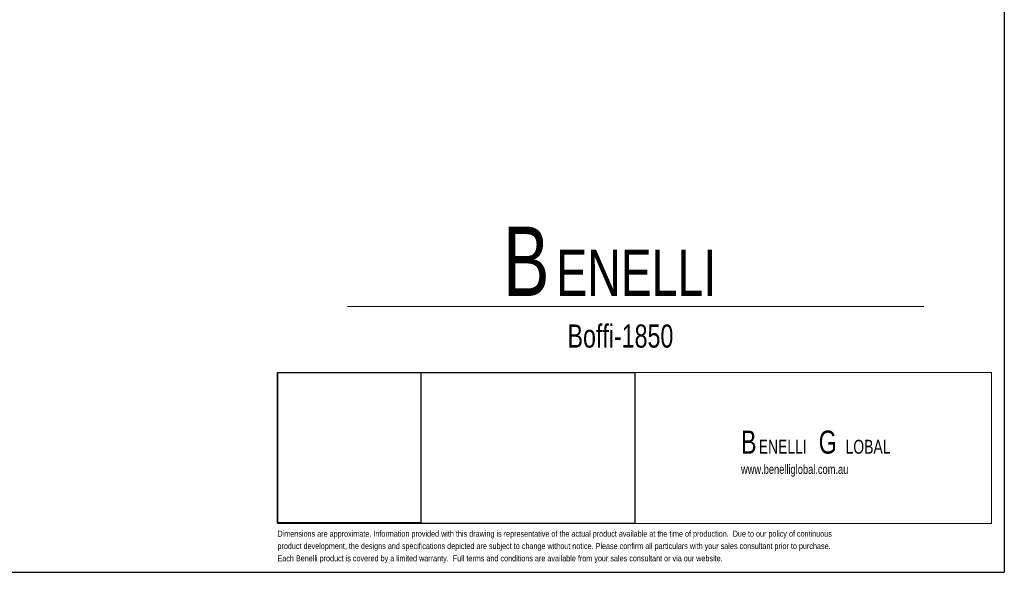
# Model space of a CAD drawing. Header units: millimetres. Extents: x 3 to 415, y 5 to 292.
# Tile 3 of 5: x 203 to 415, y 5 to 125. Entities that reach past the tile are written whole.
import ezdxf

# ---------------------------------------------------------------- set-up
doc = ezdxf.new("R2010")
doc.units = ezdxf.units.MM
doc.layers.add('FORMAT', color=179, linetype='Continuous')
doc.layers.add('LAYER_1', color=179, linetype='Continuous')
doc.styles.add('SLDTEXTSTYLE0', font='TXT', dxfattribs={"width": 0.75})

# ---------------------------------------------------------------- blocks, each defined once
blk = doc.blocks.new('BLOCK 3')
at = {"layer": 'FORMAT', "color": 179, "lineweight": 18}
for p, q in [((407.62, 51.8), (253.44, 51.8)), ((253.44, 51.8), (253.44, 19.17)), ((407.62, 19.17), (407.62, 51.8)), ((253.44, 19.17), (407.62, 19.17))]:
    blk.add_line(p, q, dxfattribs=at)
blk = doc.blocks.new('BLOCK 2')
at = {"layer": 'LAYER_1', "color": 179, "lineweight": 18}
for p, q in [((407.62, 51.8), (253.44, 51.8)), ((253.44, 51.8), (253.44, 19.17)), ((407.62, 19.17), (407.62, 51.8)), ((253.44, 19.17), (407.62, 19.17))]:
    blk.add_line(p, q, dxfattribs=at)
at = {"color": 7, "linetype": 'Continuous'}
blk.add_blockref('BLOCK 3', (0, 0), dxfattribs=at)
blk = doc.blocks.new('SW_NOTE_0')
at = {"layer": 'FORMAT', "color": 0, "attachment_point": 1, "style": 'SLDTEXTSTYLE0'}
for s, insert, char_height in [('B', (0, 19.34), 15), ('ENELLI', (11.48, 14.36), 10)]:
    blk.add_mtext(s, dxfattribs=dict(at, insert=insert, char_height=char_height))
blk = doc.blocks.new('SW_NOTE_0_1')
at = {"layer": 'FORMAT', "color": 0, "attachment_point": 1, "style": 'SLDTEXTSTYLE0'}
for s, insert, char_height in [('B', (0, 6.45), 5), ('G', (16.78, 6.45), 5), ('ENELLI', (3.83, 4.45), 3), ('LOBAL', (22.59, 4.45), 3)]:
    blk.add_mtext(s, dxfattribs=dict(at, insert=insert, char_height=char_height))

msp = doc.modelspace()

# ---------------------------------------------------------------- linework, layer by layer
at = {"layer": 'FORMAT'}
for p, q in [((415.2814, 292.2451), (415.2814, 5.4475)), ((258.2638, 16.1164), (258.2638, 48.6256)), ((258.2638, 48.6256), (289.2597, 48.6256)), ((258.3659, 15.9942), (258.3659, 48.6256)), ((258.3659, 48.6256), (335.4578, 48.6256)), ((289.2597, 48.6256), (289.2597, 16.1164)), ((335.4578, 48.6256), (335.4578, 15.9942)), ((289.2597, 16.1164), (258.2638, 16.1164)), ((335.4578, 15.9942), (258.3659, 15.9942)), ((2.9641, 5.4475), (415.2814, 5.4475))]:
    msp.add_line(p, q, dxfattribs=at)
at = {"layer": 'FORMAT', "color": 179, "lineweight": 18}
for p, q in [((273.3979, 62.8392), (397.9086, 62.8392)), ((258.3659, 15.9942), (258.3659, 48.6256)), ((258.3659, 48.6256), (412.5497, 48.6256)), ((412.5497, 48.6256), (412.5497, 15.9942)), ((412.5497, 15.9942), (258.3659, 15.9942))]:
    msp.add_line(p, q, dxfattribs=at)
at = {"layer": 'FORMAT', "lineweight": 18}
for p, q in [((258.2638, 16.1164), (258.2638, 48.6256)), ((258.2638, 48.6256), (289.2597, 48.6256)), ((258.3659, 15.9942), (258.3659, 48.6256)), ((258.3659, 48.6256), (335.4578, 48.6256)), ((289.2597, 48.6256), (289.2597, 16.1164)), ((335.4578, 48.6256), (335.4578, 15.9942)), ((289.2597, 16.1164), (258.2638, 16.1164)), ((335.4578, 15.9942), (258.3659, 15.9942))]:
    msp.add_line(p, q, dxfattribs=at)

# ---------------------------------------------------------------- block references
at = {"layer": 'FORMAT'}
for name, p in [('SW_NOTE_0', (307.0025, 60.7929)), ('BLOCK 2', (4.9256, -3.1736)), ('SW_NOTE_0_1', (358.4004, 29.6197))]:
    msp.add_blockref(name, p, dxfattribs=at)

# ---------------------------------------------------------------- texts
at = {"layer": 'FORMAT', "attachment_point": 1, "style": 'SLDTEXTSTYLE0'}
for s, insert, char_height in [('Boffi-1850', (320.926, 58.9847), 5), ('www.benelliglobal.com.au', (358.4004, 28.7024), 2)]:
    msp.add_mtext(s, dxfattribs=dict(at, insert=insert, char_height=char_height))
at = {"layer": 'LAYER_1', "color": 179, "char_height": 1.3, "attachment_point": 1, "style": 'SLDTEXTSTYLE0'}
for s, insert in [('Dimensions are approximate. Information provided with this drawing is representative of the actual product available at the time of production.  Due to our policy of continuous', (258.2638, 14.4307)), ('product development, the designs and specifications depicted are subject to change without notice. Please confirm all particulars with your sales consultant prior to purchase.', (258.2638, 11.7763)), ('Each Benelli product is covered by a limited warranty.  Full terms and conditions are available from your sales consultant or via our website.', (258.2638, 9.1219))]:
    msp.add_mtext(s, dxfattribs=dict(at, insert=insert))

doc.saveas('drawing.dxf')
